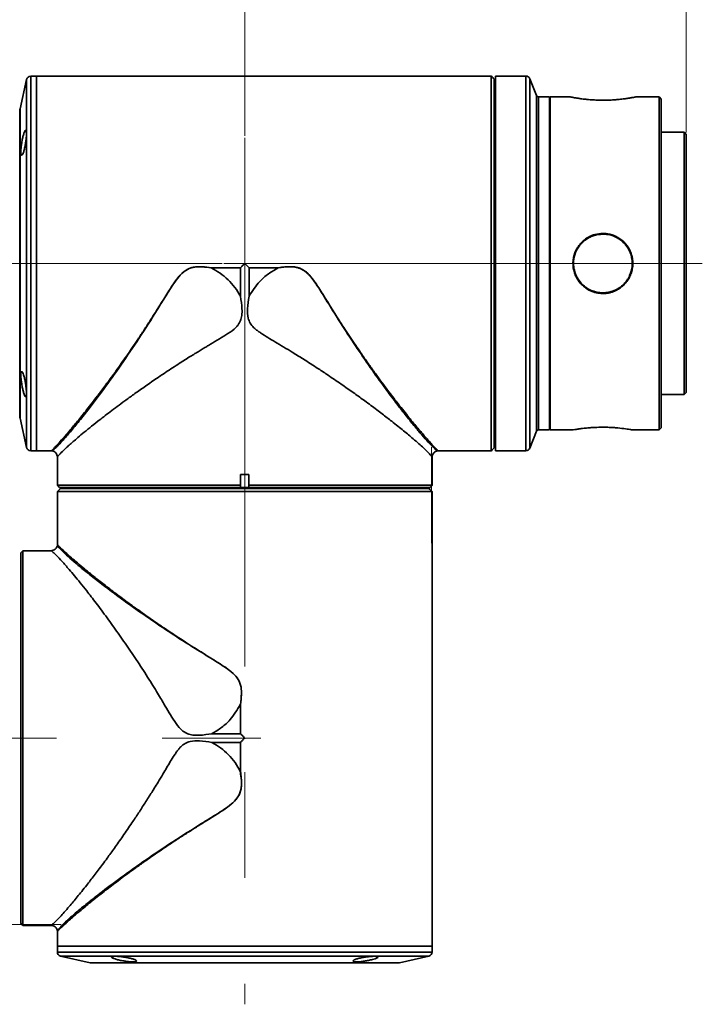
# Model space of a CAD drawing. Header units: millimetres. Extents: x 0 to 420, y 0 to 297.
# Tile 12 of 14: x 193 to 210, y 208 to 232. Entities that reach past the tile are written whole.
import ezdxf

# ---------------------------------------------------------------- set-up
doc = ezdxf.new("R2010")
doc.units = ezdxf.units.MM
doc.linetypes.add('CENTERX2', pattern=[20.32, 12.7, -2.54, 2.54, -2.54])
doc.layers.get('0').update_dxf_attribs({"lineweight": 18})
doc.layers.add('中心线层', color=6, linetype='CENTERX2', lineweight=25)
doc.layers.add('标注层', color=150, linetype='Continuous', lineweight=18)
doc.styles.add('SLDTEXTSTYLE19', font='txt', dxfattribs={"width": 0.605})
doc.dimstyles.new('SLDDIMSTYLE1', dxfattribs={"dimtxt": 3.5, "dimasz": 4, "dimexe": 0, "dimexo": 0.0625, "dimgap": 0.875, "dimtad": 0, "dimtih": 1, "dimtoh": 1, "dimdec": 4, "dimzin": 12, "dimdsep": 46, "dimtxsty": 'SLDTEXTSTYLE19', "dimcen": 0.09, "dimdle": 8, "dimazin": 3, "dimtfac": 1, "dimtdec": 3, "dimtofl": 0, "dimtmove": 0, "dimatfit": 3, "dimfxl": 0, "dimfrac": 2, "dimtolj": 1, "dimarcsym": 0})

# ---------------------------------------------------------------- blocks, each defined once
blk = doc.blocks.new('*X26')
at = {"layer": '标注层', "linetype": 'Continuous'}
for points in [[(187.464, 233.92), (190.264, 233.454), (190.264, 234.387)], [(198.864, 233.92), (196.064, 233.454), (196.064, 234.387)]]:
    blk.add_hatch(color=0, dxfattribs=at).paths.add_polyline_path(points, flags=0)
at = {"layer": '标注层', "color": 0, "linetype": 'Continuous'}
for p, q in [((191.425, 233.92), (187.464, 233.92)), ((187.464, 214.838), (187.464, 233.92)), ((194.903, 233.92), (198.864, 233.92)), ((198.864, 228.852), (198.864, 233.92))]:
    blk.add_line(p, q, dxfattribs=at)
at = {"layer": '标注层', "color": 0, "insert": (193.164, 233.92), "char_height": 2.45, "width": 5.73026, "attachment_point": 5, "style": 'SLDTEXTSTYLE19'}
blk.add_mtext('114', dxfattribs=at)
blk = doc.blocks.new('*X27')
at = {"layer": '标注层', "linetype": 'Continuous'}
for points in [[(198.864, 233.92), (201.664, 234.387), (201.664, 233.454)], [(209.464, 233.92), (206.664, 234.387), (206.664, 233.454)]]:
    blk.add_hatch(color=0, dxfattribs=at).paths.add_polyline_path(points, flags=0)
at = {"layer": '标注层', "color": 0, "linetype": 'Continuous'}
for p, q in [((202.442, 233.92), (198.864, 233.92)), ((198.864, 228.852), (198.864, 233.92)), ((205.887, 233.92), (209.464, 233.92)), ((209.464, 228.933), (209.464, 233.92))]:
    blk.add_line(p, q, dxfattribs=at)
at = {"layer": '标注层', "color": 0, "insert": (204.164, 233.92), "char_height": 2.45, "width": 5.66402, "attachment_point": 5, "style": 'SLDTEXTSTYLE19'}
blk.add_mtext('106', dxfattribs=at)
blk = doc.blocks.new('*X28')
at = {"layer": '标注层', "linetype": 'Continuous'}
for points in [[(175.342, 225.79), (175.809, 222.99), (174.875, 222.99)], [(175.342, 214.39), (175.809, 217.19), (174.875, 217.19)]]:
    blk.add_hatch(color=0, dxfattribs=at).paths.add_polyline_path(points, flags=0)
at = {"layer": '标注层', "color": 0, "linetype": 'Continuous'}
for p, q in [((175.342, 221.614), (175.342, 225.79)), ((198.321, 225.79), (175.342, 225.79)), ((175.342, 218.565), (175.342, 214.39)), ((181.597, 214.39), (175.342, 214.39))]:
    blk.add_line(p, q, dxfattribs=at)
at = {"layer": '标注层', "color": 0, "insert": (175.342, 220.09), "char_height": 2.45, "width": 5.73026, "attachment_point": 5, "style": 'SLDTEXTSTYLE19'}
blk.add_mtext('114', dxfattribs=at)

msp = doc.modelspace()

# ---------------------------------------------------------------- linework, layer by layer
at = {"color": 0, "linetype": 'Continuous', "lineweight": 35}
for p, q in [((193.626692, 230.211671), (193.467777, 229.50538)), ((193.626692, 228.916522), (193.626692, 230.211671)), ((193.864253, 230.289729), (193.724253, 230.289729)), ((193.724253, 230.289729), (193.724253, 221.289726)), ((204.544253, 230.289729), (193.864253, 230.289729)), ((193.864253, 230.289729), (193.864253, 228.971703)), ((193.864253, 230.289729), (193.864253, 221.289726)), ((204.544253, 230.288609), (204.544253, 230.289729)), ((204.544253, 230.288609), (204.784254, 230.288609)), ((204.784254, 221.290834), (204.784254, 230.288609)), ((204.854254, 221.36056), (204.854254, 230.218883)), ((204.984253, 230.288609), (204.884253, 230.288609)), ((204.884253, 230.288609), (204.884253, 221.289726)), ((205.616549, 230.289729), (205.08424, 230.289729)), ((205.616549, 221.289726), (205.616549, 230.289729)), ((205.871681, 229.821153), (205.709397, 230.226858)), ((205.709397, 230.226858), (205.709397, 221.352585)), ((205.871681, 221.75829), (205.871681, 229.821153)), ((206.184254, 229.78973), (205.918104, 229.78973)), ((205.918104, 229.78973), (205.918104, 223.789723)), ((206.184254, 229.78973), (206.184254, 223.789723)), ((206.68223, 229.78973), (206.194252, 229.78973)), ((206.194252, 229.78973), (206.194252, 221.789725)), ((208.814254, 229.78973), (208.245989, 229.78973)), ((208.864253, 229.739721), (208.814254, 229.78973)), ((208.814254, 221.789725), (208.814254, 229.78973)), ((208.864253, 229.739721), (208.864253, 221.839722)), ((193.465338, 229.483433), (193.465338, 222.09601)), ((193.467777, 229.50538), (193.467777, 228.417094)), ((206.194252, 229.58972), (206.184254, 229.58972)), ((193.864253, 228.971703), (193.864253, 221.289726)), ((193.626692, 221.367772), (193.626692, 228.916522)), ((209.414252, 228.93972), (208.864253, 228.93972)), ((209.464254, 228.889723), (209.414252, 228.93972)), ((209.414252, 226.995178), (209.414252, 228.93972)), ((209.464254, 228.889723), (209.464254, 226.976045)), ((193.467777, 228.417094), (193.467777, 222.074063)), ((209.414252, 222.639723), (209.414252, 226.995178)), ((209.464254, 226.976045), (209.464254, 222.68972)), ((198.760325, 225.68471), (198.057759, 225.68471)), ((198.05794, 225.686903), (198.761428, 225.686903)), ((198.05794, 225.686903), (198.05794, 225.68471)), ((198.760325, 225.002106), (198.760325, 225.68471)), ((198.967079, 225.686903), (199.670567, 225.686903)), ((198.968182, 225.68471), (198.968182, 225.002106)), ((199.670746, 225.68471), (198.968182, 225.68471)), ((199.670746, 225.686903), (199.670746, 225.68471)), ((205.918104, 223.789723), (205.918104, 221.789725)), ((206.184254, 223.789723), (206.184254, 221.789725)), ((208.864253, 222.639723), (209.414252, 222.639723)), ((209.414252, 222.639723), (209.464254, 222.68972)), ((193.467777, 222.074063), (193.626692, 221.367772)), ((206.184254, 221.989723), (206.194252, 221.989723)), ((194.534334, 221.627839), (194.643872, 221.755)), ((205.709397, 221.352585), (205.871681, 221.75829)), ((205.918104, 221.789725), (206.184254, 221.789725)), ((206.194252, 221.789725), (206.748294, 221.789725)), ((208.180537, 221.789725), (208.814254, 221.789725)), ((208.814254, 221.789725), (208.864253, 221.839722)), ((193.724253, 221.289726), (193.864253, 221.289726)), ((193.864253, 221.289726), (194.22182, 221.289726)), ((203.506686, 221.289726), (204.544253, 221.289726)), ((204.784254, 221.290834), (204.544253, 221.290834)), ((204.544253, 221.289726), (204.544253, 221.290834)), ((204.884253, 221.289726), (204.934268, 221.289726)), ((205.084253, 221.292229), (205.030844, 221.291883)), ((205.234223, 221.289726), (205.616549, 221.289726)), ((194.364253, 221.139069), (194.364253, 220.459719)), ((203.364254, 220.459719), (203.364254, 221.139069)), ((198.764253, 220.719727), (198.964254, 220.719727)), ((198.764253, 220.719727), (198.764253, 220.459719)), ((198.964254, 220.459719), (198.964254, 220.719727)), ((194.364253, 220.459719), (194.414253, 220.409723)), ((194.364253, 220.459719), (198.764253, 220.459719)), ((198.764253, 220.459719), (198.764253, 220.440836)), ((198.764253, 220.440836), (198.769184, 220.409723)), ((198.959321, 220.409723), (198.964254, 220.440836)), ((198.964254, 220.459719), (203.364254, 220.459719)), ((198.964254, 220.459719), (198.964254, 220.440836)), ((203.314253, 220.409723), (203.364254, 220.459719)), ((203.363142, 220.30973), (194.365364, 220.30973)), ((194.365364, 220.069726), (194.365364, 220.30973)), ((198.769184, 220.409723), (194.414253, 220.409723)), ((203.293417, 220.37973), (194.435091, 220.37973)), ((198.769184, 220.409723), (198.959321, 220.409723)), ((203.314253, 220.409723), (198.959321, 220.409723)), ((203.363142, 220.30973), (203.363142, 220.069726)), ((194.364253, 220.069726), (194.364253, 219.032152)), ((194.365364, 220.069726), (194.364253, 220.069726)), ((203.364254, 220.069726), (203.363142, 220.069726)), ((203.364254, 209.38973), (203.364254, 220.069726)), ((193.534253, 218.889721), (193.484253, 218.839724)), ((193.484253, 209.939726), (193.484253, 218.839724)), ((194.213592, 218.889721), (193.534253, 218.889721)), ((193.534253, 218.889721), (193.534253, 209.889729)), ((198.759235, 214.493652), (198.759235, 215.196212)), ((198.761428, 215.196033), (198.761428, 214.492555)), ((198.076621, 214.493652), (198.759235, 214.493652)), ((198.759235, 214.285799), (198.076626, 214.285799)), ((198.759235, 213.583227), (198.759235, 214.285799)), ((198.761428, 214.286895), (198.761428, 213.583405)), ((193.484253, 209.939726), (193.534253, 209.889729)), ((193.534253, 209.889729), (194.213592, 209.889729)), ((194.364253, 209.747286), (194.364253, 209.38973)), ((194.364253, 209.38973), (194.364253, 209.249719)), ((194.364253, 209.38973), (203.364254, 209.38973)), ((203.364254, 209.249719), (203.364254, 209.38973)), ((194.364253, 209.249719), (195.682273, 209.249719)), ((194.442302, 209.152158), (195.148592, 208.993252)), ((203.286204, 209.152158), (194.442302, 209.152158)), ((195.682273, 209.249719), (203.364254, 209.249719)), ((202.579913, 208.993252), (203.286204, 209.152158)), ((195.148592, 208.993252), (202.579913, 208.993252)), ((195.170544, 208.990808), (202.557962, 208.990808))]:
    msp.add_line(p, q, dxfattribs=at)
for centre, radius, start, end in [((193.724253, 230.189724), 0.1, 90, 167.3196165), ((205.61655, 230.189724), 0.1, 21.8014095, 90), ((205.918105, 229.839724), 0.05, 201.8014095, 270), ((193.565338, 229.483434), 0.1, 167.3196165, 180), ((193.565338, 222.096015), 0.1, 180, 192.6803835), ((205.918105, 221.739724), 0.05, 90, 158.1985905), ((193.724253, 221.389724), 0.1, 192.6803835, 270), ((205.61655, 221.389724), 0.1, 270, 338.1985905), ((194.464253, 209.249724), 0.1, 180, 257.3196165), ((203.264253, 209.249724), 0.1, 282.6803835, 0), ((195.170544, 209.090809), 0.1, 257.3196165, 270), ((202.557962, 209.090809), 0.1, 270, 282.6803835)]:
    msp.add_arc(centre, radius, start, end, dxfattribs=at)
for points, knots in [([(204.784254, 230.288609), (204.790175, 230.282674), (204.796462, 230.276372), (204.80277, 230.270091), (204.803137, 230.269726)], [0, 0, 0, 0, 0.02515008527, 0.02670425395, 0.02670425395, 0.02670425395, 0.02670425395]), ([(204.803137, 230.269726), (204.81871, 230.254203), (204.836243, 230.236726), (204.852443, 230.220677), (204.854254, 230.218883)], [0, 0, 0, 0, 0.06403711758, 0.07209668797, 0.07209668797, 0.07209668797, 0.07209668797]), ([(205.08424, 230.289729), (205.082748, 230.289692), (205.07976, 230.289618), (205.056679, 230.289169), (205.023581, 230.288719), (204.997364, 230.288645), (204.984253, 230.288609)], [0, 0, 0, 0, 0.02494518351, 0.04995562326, 0.07496987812, 0.09999506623, 0.09999506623, 0.09999506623, 0.09999506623]), ([(208.245989, 229.789408), (208.244493, 229.789101), (208.241284, 229.788443), (208.208811, 229.78209), (208.172753, 229.775405), (208.145413, 229.77054), (208.116807, 229.765627), (208.084807, 229.760391), (208.046293, 229.754374), (208.000308, 229.747744), (207.929178, 229.73833), (207.837718, 229.728112), (207.738294, 229.720052), (207.662583, 229.715524), (207.599566, 229.712788), (207.523611, 229.710743), (207.440971, 229.710265), (207.359353, 229.71179), (207.291413, 229.714309), (207.226524, 229.717734), (207.154965, 229.722768), (207.087042, 229.728885), (207.018653, 229.736184), (206.946496, 229.745073), (206.873185, 229.755624), (206.808979, 229.765983), (206.763395, 229.773998), (206.730001, 229.780161), (206.704279, 229.785085), (206.684536, 229.78899), (206.683004, 229.789299), (206.68223, 229.789455)], [0, 0, 0, 0, 0.084894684, 0.182054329, 0.222586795, 0.263121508, 0.295141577, 0.327154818, 0.369315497, 0.411281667, 0.453344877, 0.549657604, 0.618817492, 0.6598824, 0.70075148, 0.741718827, 0.805801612, 0.857769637, 0.897612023, 0.937424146, 0.985902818, 1.043065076, 1.082038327, 1.139952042, 1.216736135, 1.28057847, 1.344418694, 1.393145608, 1.441892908, 1.507291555, 1.574252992, 1.574252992, 1.574252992, 1.574252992]), ([(193.621753, 228.900989), (193.62108, 228.922186), (193.619733, 228.964574), (193.609197, 228.991804), (193.593406, 228.98784), (193.573011, 228.950333), (193.550024, 228.882791), (193.526933, 228.791811), (193.506767, 228.688238), (193.492403, 228.585334), (193.485765, 228.495845), (193.487392, 228.429221), (193.496717, 228.391215), (193.512521, 228.384981), (193.533106, 228.411916), (193.556212, 228.470633), (193.579098, 228.555567), (193.599013, 228.656764), (193.613543, 228.760779), (193.620788, 228.844723), (193.621489, 228.885557), (193.621753, 228.900989)], [0, 0, 0, 0, 0.065450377, 0.130879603, 0.196901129, 0.264269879, 0.333066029, 0.402799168, 0.472469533, 0.540949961, 0.607606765, 0.672746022, 0.737446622, 0.802973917, 0.870140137, 0.938973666, 1.008750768, 1.078358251, 1.14684128, 1.213805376, 1.254486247, 1.254486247, 1.254486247, 1.254486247]), ([(207.464253, 226.511653), (207.49132, 226.510783), (207.541689, 226.509164), (207.605031, 226.498372), (207.680373, 226.480036), (207.807482, 226.433119), (207.976203, 226.31605), (208.084561, 226.166106), (208.133612, 226.055238), (208.156399, 225.98927), (208.174436, 225.912469), (208.185855, 225.807992), (208.180317, 225.690948), (208.151324, 225.566129), (208.104161, 225.453375), (208.047583, 225.364064), (207.990224, 225.295812), (207.935307, 225.242542), (207.872104, 225.193254), (207.806938, 225.15373), (207.745114, 225.124233), (207.682529, 225.100702), (207.612147, 225.081745), (207.533499, 225.069696), (207.453249, 225.066339), (207.372333, 225.07217), (207.290236, 225.087557), (207.208163, 225.113196), (207.117606, 225.154346), (207.017094, 225.219082), (206.911541, 225.319309), (206.829723, 225.440358), (206.761443, 225.60383), (206.731727, 225.808439), (206.769061, 225.997617), (206.823854, 226.120947), (206.86486, 226.190999), (206.915369, 226.2585), (206.97561, 226.321828), (207.056529, 226.387808), (207.132644, 226.43237), (207.19785, 226.460668), (207.235806, 226.474587), (207.322542, 226.50152), (207.400168, 226.50707), (207.464253, 226.511653)], [0, 0, 0, 0, 0.081090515, 0.150901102, 0.192169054, 0.313699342, 0.555856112, 0.798176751, 0.859042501, 0.91986872, 1.00746851, 1.0950916, 1.234287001, 1.356310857, 1.477740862, 1.599718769, 1.672730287, 1.745672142, 1.829635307, 1.913401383, 1.97435793, 2.035260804, 2.113965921, 2.19262612, 2.273374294, 2.354221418, 2.435290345, 2.523367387, 2.611645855, 2.733461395, 2.881270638, 3.046880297, 3.168915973, 3.411474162, 3.654233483, 3.735164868, 3.816404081, 3.897764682, 3.988356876, 4.078786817, 4.21130888, 4.25184625, 4.292260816, 4.332683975, 4.523995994, 4.523995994, 4.523995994, 4.523995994]), ([(207.464253, 226.494725), (207.385619, 226.487387), (207.270472, 226.476641), (207.11236, 226.405684), (207.009401, 226.334033), (206.936838, 226.259305), (206.881394, 226.189785), (206.812765, 226.077643), (206.759202, 225.906576), (206.756181, 225.732344), (206.786436, 225.57883), (206.843529, 225.44257), (206.935405, 225.31553), (207.043712, 225.218086), (207.173224, 225.141554), (207.357936, 225.080642), (207.592315, 225.080065), (207.801166, 225.160268), (207.930052, 225.25596), (207.998086, 225.32713), (208.056206, 225.402667), (208.126249, 225.524585), (208.17696, 225.713978), (208.164528, 225.94882), (208.086569, 226.140902), (207.974928, 226.282723), (207.866285, 226.374723), (207.749459, 226.4383), (207.615574, 226.484418), (207.52072, 226.490879), (207.464253, 226.494725)], [0, 0, 0, 0, 0.234505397, 0.343397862, 0.517316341, 0.608791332, 0.656280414, 0.785038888, 1.002454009, 1.185485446, 1.301583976, 1.470274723, 1.625063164, 1.770143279, 1.906165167, 2.07514801, 2.349311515, 2.589632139, 2.734243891, 2.829726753, 2.885318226, 3.02110234, 3.250410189, 3.462686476, 3.716406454, 3.858615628, 4.003437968, 4.142009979, 4.256839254, 4.425752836, 4.425752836, 4.425752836, 4.425752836]), ([(194.500157, 221.542426), (194.557457, 221.607221), (194.672556, 221.737377), (194.887188, 221.999469), (195.165764, 222.352762), (195.518254, 222.821748), (195.941605, 223.41665), (196.378434, 224.066191), (196.743537, 224.645134), (197.036054, 225.120888), (197.225522, 225.419963), (197.401204, 225.60022), (197.527078, 225.670106), (197.665849, 225.709742), (197.847106, 225.714005), (197.988752, 225.693538), (198.059498, 225.683315)], [0, 0, 0, 0, 0.466345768, 0.936754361, 1.409795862, 2.119310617, 2.827398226, 3.536904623, 4.245285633, 4.600992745, 4.956893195, 5.135221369, 5.224859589, 5.315094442, 5.494919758, 5.67436002, 5.67436002, 5.67436002, 5.67436002]), ([(194.644932, 221.756251), (194.673161, 221.789555), (194.73079, 221.857543), (194.82641, 221.972643), (194.930824, 222.100506), (195.044625, 222.242544), (195.167661, 222.398938), (195.282411, 222.547481), (195.387416, 222.685171), (195.481571, 222.810093), (195.583156, 222.946773), (195.692154, 223.09578), (195.808584, 223.257583), (195.932439, 223.432618), (196.048852, 223.59989), (196.164843, 223.768798), (196.287385, 223.95017), (196.426795, 224.160783), (196.563849, 224.371695), (196.688357, 224.566985), (196.803007, 224.749221), (196.91205, 224.925579), (197.013126, 225.088025), (197.116593, 225.24879), (197.220056, 225.398586), (197.339729, 225.544194), (197.456052, 225.638101), (197.572511, 225.68588), (197.691546, 225.711416), (197.855927, 225.714552), (197.985834, 225.696772), (198.05794, 225.686903)], [0, 0, 0, 0, 0.203848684, 0.416155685, 0.637044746, 0.866634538, 1.105013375, 1.352272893, 1.510149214, 1.678534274, 1.857432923, 2.046870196, 2.246849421, 2.457375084, 2.678462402, 2.834988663, 3.039385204, 3.291655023, 3.53152608, 3.722999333, 3.914335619, 4.105523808, 4.271899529, 4.417966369, 4.606855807, 4.747186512, 4.909100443, 4.989167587, 5.073004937, 5.224852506, 5.414282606, 5.414282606, 5.414282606, 5.414282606]), ([(198.057759, 225.68471), (198.057816, 225.684591), (198.057944, 225.684319), (198.058516, 225.683789), (198.059076, 225.683489), (198.05949, 225.683268)], [0, 0, 0, 0, 0.000393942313, 0.000895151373, 0.00229970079, 0.00229970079, 0.00229970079, 0.00229970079]), ([(198.05949, 225.683268), (198.132192, 225.643039), (198.277408, 225.562687), (198.467339, 225.400973), (198.634151, 225.21594), (198.718269, 225.07338), (198.760325, 225.002106)], [0, 0, 0, 0, 0.2488416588, 0.4970420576, 0.7449209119, 0.992764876, 0.992764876, 0.992764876, 0.992764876]), ([(198.760325, 225.68471), (198.760392, 225.685121), (198.760511, 225.685855), (198.760989, 225.686418), (198.761199, 225.686665)], [0, 0, 0, 0, 0.001223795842, 0.002182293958, 0.002182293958, 0.002182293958, 0.002182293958]), ([(198.761199, 225.686665), (198.761242, 225.686709), (198.761319, 225.686787), (198.761394, 225.686868), (198.761428, 225.686903)], [0, 0, 0, 0, 0.0001833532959, 0.0003309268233, 0.0003309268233, 0.0003309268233, 0.0003309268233]), ([(198.761428, 225.686903), (198.78066, 225.706136), (198.814931, 225.740409), (198.84921, 225.774681), (198.864254, 225.789721)], [0, 0, 0, 0, 0.0815984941, 0.145411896, 0.145411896, 0.145411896, 0.145411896]), ([(198.864254, 225.789721), (198.88341, 225.770569), (198.91769, 225.736297), (198.95196, 225.702023), (198.967079, 225.686903)], [0, 0, 0, 0, 0.0812629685, 0.145411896, 0.145411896, 0.145411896, 0.145411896]), ([(198.967079, 225.686903), (198.967122, 225.68686), (198.967199, 225.686781), (198.967275, 225.686701), (198.967308, 225.686665)], [0, 0, 0, 0, 0.0001833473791, 0.0003309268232, 0.0003309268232, 0.0003309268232, 0.0003309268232]), ([(198.967308, 225.686665), (198.967572, 225.68634), (198.96804, 225.685762), (198.968139, 225.68503), (198.968182, 225.68471)], [0, 0, 0, 0, 0.001229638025, 0.002182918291, 0.002182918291, 0.002182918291, 0.002182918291]), ([(199.669016, 225.683268), (199.58826, 225.637824), (199.42695, 225.547052), (199.175438, 225.327173), (199.046863, 225.125508), (198.968186, 225.002106)], [0, 0, 0, 0, 0.2778725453, 0.5550513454, 0.9921041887, 0.9921041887, 0.9921041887, 0.9921041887]), ([(203.492702, 221.289595), (203.484888, 221.294518), (203.469031, 221.304508), (203.370828, 221.391328), (203.238298, 221.528854), (203.07329, 221.71788), (202.880656, 221.9508), (202.664071, 222.223358), (202.429006, 222.530253), (202.152501, 222.903459), (201.834113, 223.350431), (201.477014, 223.87603), (201.145826, 224.386857), (200.846448, 224.869589), (200.632905, 225.222182), (200.453912, 225.469721), (200.330889, 225.597293), (200.195544, 225.674842), (200.065426, 225.70637), (199.888132, 225.714494), (199.756634, 225.695784), (199.669007, 225.683315)], [0, 0, 0, 0, 0.366375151, 0.743483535, 1.119462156, 1.492711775, 1.868607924, 2.247190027, 2.625984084, 3.004905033, 3.508766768, 4.013277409, 4.517732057, 4.896334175, 5.275845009, 5.418612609, 5.561343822, 5.656955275, 5.753157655, 5.849129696, 6.040823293, 6.040823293, 6.040823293, 6.040823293]), ([(199.670567, 225.686903), (199.723543, 225.694475), (199.822084, 225.70856), (199.960794, 225.713669), (200.079926, 225.704327), (200.183094, 225.677259), (200.262258, 225.638613), (200.324095, 225.59496), (200.374375, 225.551256), (200.443529, 225.479692), (200.534322, 225.362383), (200.638871, 225.207615), (200.756682, 225.021195), (200.885055, 224.815007), (201.023187, 224.594246), (201.152983, 224.390414), (201.274452, 224.202619), (201.3977, 224.015709), (201.5223, 223.829795), (201.638671, 223.65929), (201.764653, 223.477523), (201.902315, 223.282052), (202.053439, 223.07183), (202.19353, 222.88104), (202.322569, 222.708821), (202.440576, 222.554268), (202.605354, 222.341658), (202.804309, 222.090911), (203.022462, 221.826563), (203.138451, 221.692307), (203.194158, 221.627827)], [0, 0, 0, 0, 0.136423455, 0.253764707, 0.353360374, 0.440139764, 0.524225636, 0.576482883, 0.632902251, 0.69398441, 0.830263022, 1.011162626, 1.172276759, 1.397135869, 1.63887612, 1.850906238, 2.033222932, 2.233672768, 2.452980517, 2.64355244, 2.805393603, 3.074591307, 3.328977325, 3.568565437, 3.79338735, 4.003459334, 4.198818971, 4.696349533, 5.157661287, 5.583967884, 5.583967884, 5.583967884, 5.583967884]), ([(198.760325, 225.002094), (198.776875, 224.9015), (198.797927, 224.773535), (198.799144, 224.619249), (198.793905, 224.544898), (198.778981, 224.456295), (198.746312, 224.374177), (198.696926, 224.301327), (198.612935, 224.207886), (198.461368, 224.10232), (198.253662, 223.974653), (198.082817, 223.873732), (197.95128, 223.795972), (197.860379, 223.741504), (197.765196, 223.683756), (197.662936, 223.620996), (197.505966, 223.523509), (197.269186, 223.373376), (196.993862, 223.193498), (196.709021, 223.001736), (196.452451, 222.824916), (196.204266, 222.649222), (195.989966, 222.49382), (195.801487, 222.354617), (195.632033, 222.227039), (195.477621, 222.108631), (195.312023, 221.979371), (195.140347, 221.842586), (194.969297, 221.702581), (194.829795, 221.585078), (194.716769, 221.487314), (194.625568, 221.406111), (194.548547, 221.335069), (194.458276, 221.247771), (194.38763, 221.171611), (194.358352, 221.130383), (194.364396, 221.138956), (194.364467, 221.139057)], [0, 0, 0, 0, 0.221509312, 0.281781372, 0.335702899, 0.383703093, 0.477211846, 0.525137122, 0.574993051, 0.75017643, 0.924235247, 1.109583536, 1.186151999, 1.26189949, 1.344428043, 1.43373024, 1.529805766, 1.759003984, 2.06850919, 2.288164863, 2.568982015, 2.821869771, 3.046845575, 3.251437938, 3.446969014, 3.633468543, 3.810981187, 4.077032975, 4.331415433, 4.574380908, 4.770333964, 4.961800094, 5.148982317, 5.332099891, 5.741841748, 6.099551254, 6.103799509, 6.103799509, 6.103799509, 6.103799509]), ([(203.364039, 221.139057), (203.364111, 221.138956), (203.367087, 221.134733), (203.358167, 221.147457), (203.339042, 221.171042), (203.300605, 221.214797), (203.241513, 221.276006), (203.157024, 221.356879), (203.044738, 221.458576), (202.922525, 221.564726), (202.797931, 221.670049), (202.676697, 221.770327), (202.541474, 221.879853), (202.40831, 221.98563), (202.280463, 222.085578), (202.160497, 222.178075), (202.031048, 222.27645), (201.891797, 222.380667), (201.717207, 222.509399), (201.494564, 222.670652), (201.214495, 222.867898), (200.971216, 223.034529), (200.784104, 223.159507), (200.66457, 223.238367), (200.543499, 223.317315), (200.421009, 223.396376), (200.297157, 223.475474), (200.172576, 223.554733), (200.025248, 223.646102), (199.849146, 223.752714), (199.654869, 223.869117), (199.463842, 223.980886), (199.316099, 224.07214), (199.205328, 224.146238), (199.135348, 224.199134), (199.061415, 224.263944), (199.004255, 224.335921), (198.965657, 224.415108), (198.930551, 224.527469), (198.923944, 224.728153), (198.951977, 224.901748), (198.968182, 225.002094)], [0, 0, 0, 0, 0.004248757, 0.177022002, 0.36219914, 0.560432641, 0.772251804, 1.017214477, 1.269567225, 1.529805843, 1.710945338, 1.89848554, 2.09253759, 2.293209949, 2.434472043, 2.581489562, 2.73429081, 2.892886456, 3.057303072, 3.3110854, 3.599918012, 3.906785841, 4.017936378, 4.129127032, 4.240353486, 4.35161518, 4.462917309, 4.574255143, 4.684738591, 4.851682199, 5.032640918, 5.185217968, 5.3380205, 5.412532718, 5.476171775, 5.529221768, 5.626739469, 5.673646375, 5.720523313, 5.882230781, 6.103755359, 6.103755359, 6.103755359, 6.103755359]), ([(193.552265, 223.116262), (193.544524, 223.13632), (193.529039, 223.176445), (193.508502, 223.196139), (193.493485, 223.1818), (193.486047, 223.133753), (193.486881, 223.059797), (193.495497, 222.968489), (193.51074, 222.868798), (193.530947, 222.770261), (193.55392, 222.683581), (193.57696, 222.619732), (193.597257, 222.587503), (193.612464, 222.591064), (193.621108, 222.629089), (193.622636, 222.695806), (193.617185, 222.783073), (193.605342, 222.8818), (193.588053, 222.981639), (193.569411, 223.062371), (193.55708, 223.10113), (193.552265, 223.116262)], [0, 0, 0, 0, 0.069467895, 0.138967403, 0.207598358, 0.274434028, 0.339676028, 0.404360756, 0.469752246, 0.536744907, 0.605436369, 0.675163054, 0.744833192, 0.813449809, 0.880559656, 0.946350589, 1.011505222, 1.076883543, 1.143236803, 1.211021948, 1.254434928, 1.254434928, 1.254434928, 1.254434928]), ([(206.748294, 221.790238), (206.747347, 221.790066), (206.733961, 221.78764), (206.770809, 221.794412), (206.823598, 221.8032), (206.864929, 221.80972), (206.91535, 221.817094), (206.975615, 221.825118), (207.056528, 221.834511), (207.132643, 221.841623), (207.19785, 221.846388), (207.235806, 221.848782), (207.32254, 221.853506), (207.400167, 221.854549), (207.464253, 221.85541)], [0, 0, 0, 0, 0.0118496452, 0.1675067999, 0.2194066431, 0.2714975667, 0.3236663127, 0.3817567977, 0.4397422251, 0.5247189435, 0.5507121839, 0.5766266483, 0.6025472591, 0.7252202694, 0.7252202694, 0.7252202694, 0.7252202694]), ([(207.464253, 221.85541), (207.49132, 221.855251), (207.541688, 221.854955), (207.605033, 221.853001), (207.680372, 221.849711), (207.807479, 221.84157), (207.976196, 221.823253), (208.084595, 221.806557), (208.133582, 221.798417), (208.156533, 221.794473), (208.173689, 221.791423), (208.184141, 221.789536), (208.181341, 221.790035), (208.180537, 221.790178)], [0, 0, 0, 0, 0.0519093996, 0.096597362, 0.1230151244, 0.2008128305, 0.3558226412, 0.5109459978, 0.5499081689, 0.588842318, 0.6449183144, 0.7010107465, 0.7236116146, 0.7236116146, 0.7236116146, 0.7236116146]), ([(194.22182, 221.289726), (194.223966, 221.29159), (194.228333, 221.295382), (194.259512, 221.32606), (194.313661, 221.382757), (194.400561, 221.475947), (194.488981, 221.576325), (194.534349, 221.627827)], [0, 0, 0, 0, 0.0756676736, 0.1539332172, 0.2319064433, 0.3432383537, 0.4605568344, 0.4605568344, 0.4605568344, 0.4605568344]), ([(194.534331, 221.627827), (194.528756, 221.613893), (194.520284, 221.592716), (194.509583, 221.565911), (194.503969, 221.551944), (194.501137, 221.544781), (194.50041, 221.543042), (194.500228, 221.542565), (194.500175, 221.542482), (194.500165, 221.542424), (194.500159, 221.542426), (194.500158, 221.542426), (194.500157, 221.542426)], [0, 0, 0, 0, 0.0451973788, 0.06869166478, 0.08611818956, 0.09049799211, 0.09160470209, 0.09188568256, 0.09195989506, 0.09198072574, 0.09198607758, 0.09198877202, 0.09198877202, 0.09198877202, 0.09198877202]), ([(194.643872, 221.755), (194.64407, 221.755234), (194.644423, 221.755654), (194.644777, 221.756069), (194.644932, 221.756251)], [0, 0, 0, 0, 0.000919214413, 0.001640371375, 0.001640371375, 0.001640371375, 0.001640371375]), ([(203.194158, 221.627827), (203.225188, 221.592472), (203.286173, 221.522985), (203.360855, 221.440792), (203.432625, 221.363761), (203.491969, 221.302735), (203.501797, 221.294047), (203.506686, 221.289726)], [0, 0, 0, 0, 0.0788772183, 0.1550221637, 0.2285898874, 0.345165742, 0.4605582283, 0.4605582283, 0.4605582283, 0.4605582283]), ([(194.500156, 221.542426), (194.464215, 221.50369), (194.392253, 221.426131), (194.310058, 221.348561), (194.24959, 221.298037), (194.239787, 221.291958), (194.234899, 221.288927)], [0, 0, 0, 0, 0.0918571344, 0.1839207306, 0.2759780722, 0.3675429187, 0.3675429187, 0.3675429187, 0.3675429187]), ([(194.233426, 221.289022), (194.251367, 221.284697), (194.286882, 221.276134), (194.329224, 221.2402), (194.358864, 221.19285), (194.362491, 221.156039), (194.364338, 221.137305)], [0, 0, 0, 0, 0.0548289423, 0.1085376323, 0.1625117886, 0.2184526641, 0.2184526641, 0.2184526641, 0.2184526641]), ([(203.364172, 221.137352), (203.366024, 221.156096), (203.369663, 221.192922), (203.399348, 221.240276), (203.441736, 221.2762), (203.47728, 221.284735), (203.495236, 221.289046)], [0, 0, 0, 0, 0.0559686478, 0.1099624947, 0.1636992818, 0.2185620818, 0.2185620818, 0.2185620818, 0.2185620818]), ([(203.493721, 221.288844), (203.495874, 221.289098), (203.500181, 221.289607), (203.504518, 221.289686), (203.506686, 221.289726)], [0, 0, 0, 0, 0.00650074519, 0.01300359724, 0.01300359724, 0.01300359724, 0.01300359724]), ([(204.803137, 221.309729), (204.80277, 221.309359), (204.796495, 221.303041), (204.79019, 221.296754), (204.784254, 221.290834)], [0, 0, 0, 0, 0.00156260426, 0.02671269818, 0.02671269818, 0.02671269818, 0.02671269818]), ([(204.854254, 221.36056), (204.842796, 221.349207), (204.826066, 221.332631), (204.808631, 221.315217), (204.803137, 221.309729)], [0, 0, 0, 0, 0.04937243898, 0.07208832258, 0.07208832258, 0.07208832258, 0.07208832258]), ([(204.934268, 221.289726), (204.93651, 221.289799), (204.940997, 221.289946), (204.975654, 221.290993), (205.025215, 221.291949), (205.084242, 221.292368), (205.142927, 221.291953), (205.193444, 221.290977), (205.224638, 221.290001), (205.238005, 221.289726), (205.234233, 221.289726), (205.234223, 221.289726)], [0, 0, 0, 0, 0.0374419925, 0.074967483, 0.112500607, 0.1499989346, 0.1874795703, 0.2249587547, 0.2624505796, 0.2999717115, 0.3000710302, 0.3000710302, 0.3000710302, 0.3000710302]), ([(194.365364, 220.30973), (194.371303, 220.315645), (194.37761, 220.321928), (194.383886, 220.328243), (194.384253, 220.328613)], [0, 0, 0, 0, 0.02514535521, 0.0267084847, 0.0267084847, 0.0267084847, 0.0267084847]), ([(194.384253, 220.328613), (194.399789, 220.34417), (194.417282, 220.361686), (194.4333, 220.377915), (194.435091, 220.37973)], [0, 0, 0, 0, 0.06403248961, 0.07209308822, 0.07209308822, 0.07209308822, 0.07209308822]), ([(203.293417, 220.37973), (203.304767, 220.368266), (203.321338, 220.35153), (203.338763, 220.334103), (203.344253, 220.328613)], [0, 0, 0, 0, 0.0493786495, 0.07209255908, 0.07209255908, 0.07209255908, 0.07209255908]), ([(203.344253, 220.328613), (203.344621, 220.328243), (203.350899, 220.32193), (203.357205, 220.315646), (203.363142, 220.30973)], [0, 0, 0, 0, 0.0015636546, 0.02670847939, 0.02670847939, 0.02670847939, 0.02670847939]), ([(194.363575, 219.020708), (194.359261, 219.002753), (194.350721, 218.96721), (194.314809, 218.924812), (194.267446, 218.895139), (194.230621, 218.891493), (194.211876, 218.889637)], [0, 0, 0, 0, 0.0548641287, 0.108601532, 0.1625929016, 0.2185664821, 0.2185664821, 0.2185664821, 0.2185664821]), ([(198.757841, 215.194483), (198.770443, 215.283149), (198.789353, 215.416195), (198.780428, 215.595183), (198.747387, 215.725996), (198.679192, 215.842247), (198.557414, 215.970374), (198.309308, 216.150359), (197.940491, 216.374288), (197.460905, 216.671602), (196.954137, 217.000122), (196.432052, 217.354867), (195.987989, 217.670746), (195.617783, 217.944622), (195.313174, 218.177673), (195.040576, 218.393804), (194.80542, 218.587807), (194.61398, 218.753925), (194.470628, 218.892047), (194.388425, 218.981277), (194.354348, 219.031375), (194.363878, 219.018508), (194.364129, 219.018169)], [0, 0, 0, 0, 0.194024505, 0.291141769, 0.387642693, 0.484102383, 0.580303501, 0.769980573, 1.14879403, 1.525301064, 2.024351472, 2.525925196, 3.027892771, 3.400950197, 3.774275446, 4.151188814, 4.52646948, 4.900332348, 5.277534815, 5.655334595, 6.033088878, 6.043299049, 6.043299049, 6.043299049, 6.043299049]), ([(194.364253, 219.032152), (194.364217, 219.029984), (194.364144, 219.02565), (194.363631, 219.021345), (194.363374, 219.019194)], [0, 0, 0, 0, 0.0065011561, 0.0129963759, 0.0129963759, 0.0129963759, 0.0129963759]), ([(194.364253, 219.032152), (194.366117, 219.030006), (194.369907, 219.02564), (194.400597, 218.994469), (194.457274, 218.940311), (194.550479, 218.853414), (194.650857, 218.764998), (194.702359, 218.719633)], [0, 0, 0, 0, 0.0756671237, 0.15393211, 0.2319046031, 0.3432360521, 0.4605534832, 0.4605534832, 0.4605534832, 0.4605534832]), ([(198.076621, 214.493652), (197.977022, 214.477249), (197.850259, 214.456372), (197.697341, 214.454734), (197.623444, 214.459617), (197.534894, 214.473926), (197.452475, 214.505723), (197.37919, 214.554423), (197.285112, 214.637678), (197.177969, 214.790659), (197.050065, 214.998795), (196.938885, 215.186825), (196.838248, 215.357348), (196.740162, 215.518853), (196.580129, 215.777429), (196.36157, 216.121154), (196.089365, 216.527316), (195.820023, 216.913939), (195.59893, 217.222983), (195.424509, 217.458622), (195.296655, 217.628374), (195.178171, 217.782689), (195.049021, 217.948027), (194.912446, 218.11936), (194.772645, 218.290055), (194.622561, 218.468032), (194.473726, 218.637811), (194.352381, 218.765182), (194.274605, 218.841572), (194.225549, 218.88248), (194.217429, 218.887251), (194.213591, 218.889506)], [0, 0, 0, 0, 0.219338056, 0.279156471, 0.332735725, 0.380493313, 0.474276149, 0.522102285, 0.571710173, 0.747170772, 0.925437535, 1.107400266, 1.22711133, 1.363296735, 1.52735774, 1.907955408, 2.289166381, 2.671383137, 3.052502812, 3.258100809, 3.454269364, 3.641038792, 3.81845536, 4.084705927, 4.339362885, 4.582683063, 4.972823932, 5.345384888, 5.59705738, 5.864001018, 6.103214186, 6.103214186, 6.103214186, 6.103214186]), ([(194.702361, 218.719621), (194.749406, 218.678886), (194.84639, 218.59491), (195.026396, 218.444145), (195.239055, 218.271157), (195.443087, 218.109918), (195.62362, 217.970194), (195.770219, 217.858573), (195.923342, 217.7438), (196.078411, 217.629279), (196.236311, 217.514419), (196.404127, 217.394296), (196.576113, 217.273386), (196.762887, 217.143986), (196.976644, 216.998722), (197.207496, 216.845492), (197.434015, 216.698107), (197.664394, 216.5507), (197.893787, 216.407987), (198.108565, 216.274314), (198.273886, 216.169275), (198.428043, 216.066459), (198.579803, 215.951823), (198.694615, 215.826506), (198.751851, 215.707676), (198.783872, 215.584861), (198.790536, 215.411195), (198.771858, 215.273129), (198.761428, 215.196033)], [0, 0, 0, 0, 0.316339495, 0.652145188, 1.007978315, 1.384309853, 1.575795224, 1.775278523, 1.982799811, 2.177882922, 2.364907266, 2.565840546, 2.780679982, 2.96604743, 3.203705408, 3.493661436, 3.715939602, 3.923820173, 4.214288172, 4.419836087, 4.577302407, 4.717766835, 4.894431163, 5.063262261, 5.144410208, 5.2285381, 5.3853703, 5.58368191, 5.58368191, 5.58368191, 5.58368191]), ([(198.076621, 214.493652), (198.155607, 214.541028), (198.313753, 214.635886), (198.559041, 214.862684), (198.682234, 215.068342), (198.757795, 215.194483)], [0, 0, 0, 0, 0.2761932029, 0.553001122, 0.9921107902, 0.9921107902, 0.9921107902, 0.9921107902]), ([(194.213591, 209.889932), (194.217432, 209.892193), (194.225556, 209.896977), (194.274639, 209.937905), (194.341291, 210.003471), (194.426821, 210.091901), (194.528392, 210.203974), (194.63477, 210.326203), (194.740163, 210.450777), (194.840295, 210.571737), (194.949687, 210.706697), (195.055283, 210.839596), (195.155119, 210.967203), (195.247597, 211.08703), (195.346118, 211.216536), (195.450671, 211.356088), (195.579767, 211.531077), (195.741763, 211.754572), (195.940208, 212.036161), (196.108035, 212.28116), (196.233866, 212.469568), (196.313086, 212.589678), (196.392395, 212.711338), (196.47184, 212.83442), (196.551297, 212.958889), (196.625302, 213.075232), (196.702148, 213.198789), (196.79113, 213.344922), (196.88915, 213.508192), (196.987089, 213.672886), (197.075419, 213.82318), (197.155309, 213.950969), (197.223161, 214.05208), (197.276394, 214.121991), (197.341575, 214.195547), (197.414037, 214.252025), (197.493567, 214.289837), (197.605916, 214.323793), (197.80509, 214.329692), (197.977253, 214.301862), (198.076623, 214.285799)], [0, 0, 0, 0, 0.239299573, 0.506175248, 0.757731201, 1.004250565, 1.258389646, 1.520662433, 1.702069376, 1.889836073, 2.084075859, 2.284888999, 2.4260434, 2.573190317, 2.726345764, 2.885541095, 3.050792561, 3.305161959, 3.596006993, 3.905477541, 4.0171526, 4.128863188, 4.240614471, 4.352397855, 4.464225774, 4.576084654, 4.663426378, 4.790671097, 4.957823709, 5.085399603, 5.212917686, 5.340415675, 5.414999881, 5.478728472, 5.531917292, 5.629087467, 5.67605471, 5.7231408, 5.883828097, 6.103178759, 6.103178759, 6.103178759, 6.103178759]), ([(198.076627, 214.285799), (198.147817, 214.243779), (198.290284, 214.159688), (198.475293, 213.992924), (198.637123, 213.80298), (198.717539, 213.657698), (198.757797, 213.584967)], [0, 0, 0, 0, 0.2475711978, 0.4954430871, 0.7437857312, 0.9927448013, 0.9927448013, 0.9927448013, 0.9927448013]), ([(198.759235, 214.493652), (198.759645, 214.493586), (198.76038, 214.493467), (198.760948, 214.492992), (198.761199, 214.492782)], [0, 0, 0, 0, 0.001221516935, 0.002188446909, 0.002188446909, 0.002188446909, 0.002188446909]), ([(198.761199, 214.286669), (198.760874, 214.286402), (198.760296, 214.285926), (198.759558, 214.285837), (198.759235, 214.285799)], [0, 0, 0, 0, 0.001233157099, 0.00219355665, 0.00219355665, 0.00219355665, 0.00219355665]), ([(198.761199, 214.492782), (198.761241, 214.492737), (198.761315, 214.49266), (198.761394, 214.492587), (198.761428, 214.492555)], [0, 0, 0, 0, 0.0001833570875, 0.0003225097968, 0.0003225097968, 0.0003225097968, 0.0003225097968]), ([(198.761428, 214.286895), (198.761385, 214.286856), (198.761305, 214.286784), (198.761232, 214.286705), (198.761199, 214.286669)], [0, 0, 0, 0, 0.0001750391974, 0.0003226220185, 0.0003226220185, 0.0003226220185, 0.0003226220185]), ([(198.761428, 214.492555), (198.78066, 214.473323), (198.814935, 214.439049), (198.849211, 214.40477), (198.864254, 214.389725)], [0, 0, 0, 0, 0.081598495, 0.1454203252, 0.1454203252, 0.1454203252, 0.1454203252]), ([(198.864254, 214.389725), (198.845097, 214.370568), (198.810821, 214.336289), (198.776547, 214.302015), (198.761428, 214.286895)], [0, 0, 0, 0, 0.0812713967, 0.1454203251, 0.1454203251, 0.1454203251, 0.1454203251]), ([(198.757841, 213.584967), (198.768234, 213.512912), (198.788995, 213.368975), (198.783767, 213.184986), (198.741556, 213.045103), (198.668813, 212.919123), (198.485384, 212.744962), (198.185394, 212.555215), (197.710156, 212.263257), (197.13335, 211.899047), (196.486039, 211.46334), (195.894434, 211.042398), (195.42782, 210.691601), (195.075889, 210.414185), (194.812954, 210.198921), (194.6822, 210.083315), (194.616981, 210.025652)], [0, 0, 0, 0, 0.182765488, 0.365088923, 0.455884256, 0.546816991, 0.727027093, 1.083271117, 1.439687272, 2.145451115, 2.85189953, 3.560171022, 4.261796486, 4.733836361, 5.205219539, 5.674331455, 5.674331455, 5.674331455, 5.674331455]), ([(198.761428, 213.583405), (198.769038, 213.530168), (198.783183, 213.431216), (198.788252, 213.292037), (198.778611, 213.171893), (198.750539, 213.067174), (198.710135, 212.986468), (198.664503, 212.923612), (198.618775, 212.872373), (198.552386, 212.809522), (198.453269, 212.732288), (198.327004, 212.644825), (198.19434, 212.559165), (198.057982, 212.473575), (197.884165, 212.36561), (197.671385, 212.232641), (197.433035, 212.080785), (197.195618, 211.926235), (196.96944, 211.775709), (196.763813, 211.636052), (196.561538, 211.495949), (196.357696, 211.35228), (196.148685, 211.202017), (195.958438, 211.062388), (195.786175, 210.933424), (195.631053, 210.815103), (195.417797, 210.649907), (195.166433, 210.450499), (194.901554, 210.231996), (194.767014, 210.115695), (194.70236, 210.059805)], [0, 0, 0, 0, 0.1370991, 0.254823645, 0.354536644, 0.443420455, 0.529650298, 0.583058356, 0.641226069, 0.704670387, 0.816213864, 0.961870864, 1.097795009, 1.221547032, 1.376501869, 1.626949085, 1.87496804, 2.120570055, 2.382547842, 2.611083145, 2.806162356, 3.073123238, 3.325980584, 3.564748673, 3.789445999, 4.000106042, 4.196762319, 4.694559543, 5.156555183, 5.58397152, 5.58397152, 5.58397152, 5.58397152]), ([(198.757797, 213.584967), (198.758016, 213.584549), (198.758313, 213.583983), (198.758848, 213.583415), (198.759116, 213.583284), (198.759235, 213.583227)], [0, 0, 0, 0, 0.00141477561, 0.001910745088, 0.002304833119, 0.002304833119, 0.002304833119, 0.002304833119]), ([(198.761428, 213.583405), (198.761019, 213.583375), (198.760287, 213.58332), (198.759556, 213.583255), (198.759235, 213.583227)], [0, 0, 0, 0, 0.001231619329, 0.002200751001, 0.002200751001, 0.002200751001, 0.002200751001]), ([(194.702358, 210.059817), (194.667004, 210.028789), (194.597519, 209.967808), (194.515319, 209.893127), (194.438286, 209.821346), (194.377265, 209.762011), (194.368576, 209.752178), (194.364253, 209.747286)], [0, 0, 0, 0, 0.0788774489, 0.1550234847, 0.2285923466, 0.3451690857, 0.4605627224, 0.4605627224, 0.4605627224, 0.4605627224]), ([(194.616981, 210.025652), (194.626083, 210.029278), (194.640324, 210.034952), (194.668862, 210.046437), (194.688163, 210.054136), (194.702346, 210.059793)], [0, 0, 0, 0, 0.02938314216, 0.0459700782, 0.09193932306, 0.09193932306, 0.09193932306, 0.09193932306]), ([(194.211829, 209.889813), (194.230566, 209.887964), (194.267376, 209.884332), (194.31473, 209.854697), (194.350655, 209.81235), (194.359225, 209.776837), (194.363555, 209.758897)], [0, 0, 0, 0, 0.0559485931, 0.1099162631, 0.1636247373, 0.2184556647, 0.2184556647, 0.2184556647, 0.2184556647]), ([(194.363455, 209.760375), (194.363428, 209.760336), (194.358035, 209.752418), (194.376709, 209.781287), (194.422442, 209.834369), (194.501283, 209.918473), (194.578472, 209.98998), (194.616978, 210.025652)], [0, 0, 0, 0, 0.0004656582, 0.0923452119, 0.1843129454, 0.2762936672, 0.367854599, 0.367854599, 0.367854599, 0.367854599]), ([(196.177248, 209.01223), (196.198358, 209.013005), (196.24057, 209.014555), (196.267898, 209.026504), (196.264326, 209.043877), (196.227205, 209.06555), (196.159627, 209.088871), (196.068435, 209.111128), (195.964904, 209.129611), (195.862241, 209.142275), (195.772714, 209.148054), (195.705693, 209.146715), (195.667375, 209.138586), (195.661259, 209.124404), (195.688415, 209.105269), (195.74705, 209.082866), (195.831634, 209.059487), (195.932703, 209.03805), (196.036963, 209.021703), (196.121078, 209.013339), (196.161914, 209.012533), (196.177248, 209.01223)], [0, 0, 0, 0, 0.065157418, 0.130285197, 0.196259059, 0.263975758, 0.333206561, 0.403055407, 0.472399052, 0.54042486, 0.606948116, 0.672388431, 0.737530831, 0.803228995, 0.870140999, 0.93851392, 1.008043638, 1.077860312, 1.146818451, 1.214064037, 1.254499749, 1.254499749, 1.254499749, 1.254499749]), ([(201.961058, 209.077735), (201.984652, 209.085466), (202.031848, 209.10093), (202.065071, 209.121439), (202.064416, 209.137055), (202.028613, 209.146189), (201.963707, 209.148243), (201.877581, 209.143264), (201.77943, 209.131841), (201.679041, 209.114907), (201.586843, 209.093805), (201.51347, 209.070572), (201.468492, 209.047836), (201.458224, 209.028661), (201.483724, 209.015797), (201.540549, 209.010897), (201.620777, 209.014214), (201.715692, 209.025006), (201.815817, 209.041979), (201.90063, 209.060605), (201.944068, 209.072919), (201.961058, 209.077735)], [0, 0, 0, 0, 0.069469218, 0.138962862, 0.207670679, 0.27488236, 0.34074755, 0.405915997, 0.471242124, 0.53750728, 0.605178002, 0.674223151, 0.744030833, 0.813531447, 0.881646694, 0.947919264, 1.012850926, 1.077622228, 1.143441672, 1.210974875, 1.254354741, 1.254354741, 1.254354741, 1.254354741])]:
    msp.add_open_spline(points, degree=3, knots=knots, dxfattribs=at)
at = {"layer": '中心线层', "color": 0, "linetype": 'CENTERX2', "lineweight": 18}
for p, q in [((198.864253, 228.808304), (198.864253, 207.993248)), ((209.850891, 225.789724), (198.36494, 225.789724)), ((203.344253, 219.069724), (203.344253, 221.379724)), ((181.641036, 214.389724), (199.247162, 214.389724)), ((192.144253, 209.909724), (194.454253, 209.909724))]:
    msp.add_line(p, q, dxfattribs=at)

# ---------------------------------------------------------------- dimensions: what is measured, and where the dimension line sits
at = {"layer": '标注层', "color": 0}
for base, p2, picture, middle in [((187.464253, 233.920314), (187.464253, 214.794732), '*X26', (193.164253, 233.920314)), ((209.464253, 233.920314), (209.464253, 228.889724), '*X27', (204.164254, 233.920314))]:
    dim = msp.add_linear_dim(base=base, p1=(198.864253, 228.808304), p2=p2, dimstyle='SLDDIMSTYLE1', override={"dimscale": 0.7, "dimlfac": 10, "dimsah": 1, "dimtzin": 12}, dxfattribs=at)
    dim.commit()
    dim.dimension.update_dxf_attribs({"geometry": picture, "text_midpoint": middle})
dim = msp.add_linear_dim(base=(175.342093, 214.389724), p1=(198.36494, 225.789724), p2=(181.641036, 214.389724), angle=270, dimstyle='SLDDIMSTYLE1', override={"dimscale": 0.7, "dimlfac": 10, "dimsah": 1, "dimtzin": 12}, dxfattribs=at)
dim.commit()
dim.dimension.update_dxf_attribs({"geometry": '*X28', "text_midpoint": (175.342093, 220.089724)})

doc.saveas('drawing.dxf')
